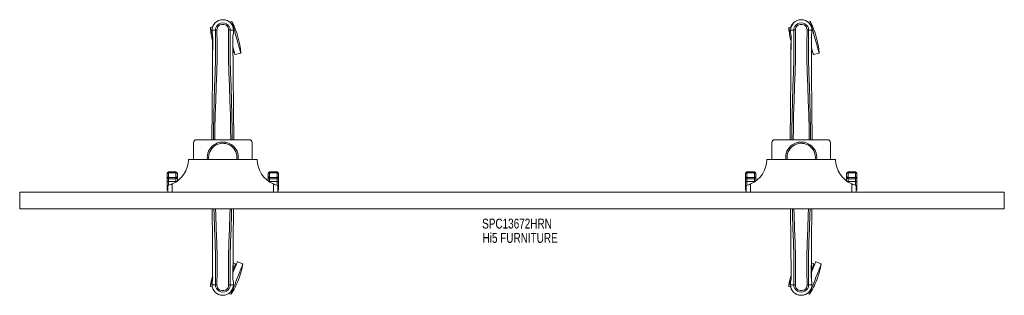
# Model space of a CAD drawing. Header units: inches. Extents: x 10.8 to 82.3, y 28.4 to 48.5.
import ezdxf

# ---------------------------------------------------------------- set-up
doc = ezdxf.new("R2010")
doc.units = ezdxf.units.IN
doc.header["$MEASUREMENT"] = 0
doc.linetypes.add('SLD-Solid', pattern=[0])
doc.layers.add('HI5-SYMBOLTEXT', color=5, linetype='SLD-Solid')
doc.styles.add('SLDTEXTSTYLE0', font='TXT', dxfattribs={"width": 0.75})

# ---------------------------------------------------------------- blocks, each defined once
blk = doc.blocks.new('SW_NOTE_0')
at = {"layer": 'HI5-SYMBOLTEXT', "color": 0, "char_height": 0.72, "attachment_point": 1, "style": 'SLDTEXTSTYLE0'}
for s, insert in [('SPC13672HRN', (0, 0.928)), ('Hi5 FURNITURE', (0.029, -0.107))]:
    blk.add_mtext(s, dxfattribs=dict(at, insert=insert))

msp = doc.modelspace()

# ---------------------------------------------------------------- linework, layer by layer
at = {"color": 7, "linetype": 'SLD-Solid', "lineweight": 15}
for p, q in [((24.803, 47.924), (24.642, 47.878)), ((26.201, 48.319), (26.04, 48.273)), ((66.803, 47.924), (66.642, 47.878)), ((68.201, 48.319), (68.04, 48.273)), ((24.762, 47.682), (24.762, 47.566)), ((24.766, 47.682), (24.762, 47.682)), ((24.762, 47.566), (24.762, 47.562)), ((24.763, 47.682), (24.763, 47.566)), ((24.819, 47.682), (24.766, 47.682)), ((24.842, 47.681), (24.819, 47.682)), ((25.001, 47.682), (24.842, 47.681)), ((25.118, 47.717), (25.118, 47.719)), ((25.965, 47.719), (25.965, 47.717)), ((26.241, 47.681), (26.083, 47.682)), ((26.264, 47.682), (26.241, 47.681)), ((26.317, 47.682), (26.264, 47.682)), ((26.321, 47.682), (26.317, 47.682)), ((26.32, 47.566), (26.32, 47.681)), ((26.321, 47.682), (26.321, 47.566)), ((26.321, 47.562), (26.321, 47.566)), ((66.762, 47.682), (66.762, 47.566)), ((66.766, 47.682), (66.762, 47.682)), ((66.762, 47.566), (66.762, 47.562)), ((66.763, 47.682), (66.763, 47.566)), ((66.819, 47.682), (66.766, 47.682)), ((66.842, 47.681), (66.819, 47.682)), ((67.001, 47.682), (66.842, 47.681)), ((67.118, 47.717), (67.118, 47.719)), ((67.965, 47.719), (67.965, 47.717)), ((68.241, 47.681), (68.083, 47.682)), ((68.264, 47.682), (68.241, 47.681)), ((68.317, 47.682), (68.264, 47.682)), ((68.321, 47.682), (68.317, 47.682)), ((68.32, 47.566), (68.32, 47.682)), ((68.321, 47.682), (68.321, 47.566)), ((68.321, 47.562), (68.321, 47.566)), ((24.805, 47.181), (24.802, 46.257)), ((24.806, 46.257), (24.806, 47.181)), ((26.278, 47.127), (26.278, 47.181)), ((26.279, 47.181), (26.279, 47.128)), ((66.805, 47.181), (66.802, 46.257)), ((66.806, 46.257), (66.806, 47.181)), ((68.278, 47.127), (68.278, 47.181)), ((68.279, 47.181), (68.279, 47.128)), ((26.283, 46.069), (26.32, 46.079)), ((26.431, 45.916), (26.848, 46.034)), ((68.283, 46.069), (68.32, 46.079)), ((68.431, 45.916), (68.848, 46.034)), ((23.417, 39.536), (23.417, 38.299)), ((23.617, 39.736), (27.467, 39.736)), ((27.667, 39.536), (27.667, 38.299)), ((65.417, 39.536), (65.417, 38.299)), ((65.617, 39.736), (69.467, 39.736)), ((69.667, 39.536), (69.667, 38.299)), ((23.042, 38.299), (28.042, 38.299)), ((65.042, 38.299), (70.042, 38.299)), ((21.492, 37.087), (21.492, 37.274)), ((22.142, 37.401), (21.592, 37.401)), ((21.592, 37.401), (21.592, 37.334)), ((21.592, 37.334), (21.592, 36.99)), ((22.142, 37.334), (21.592, 37.334)), ((22.142, 37.334), (22.142, 37.401)), ((22.142, 36.99), (22.142, 37.334)), ((22.242, 37.274), (22.242, 37.087)), ((28.842, 37.087), (28.842, 37.274)), ((29.492, 37.401), (28.942, 37.401)), ((28.942, 37.401), (28.942, 37.334)), ((28.942, 37.334), (28.942, 36.99)), ((29.492, 37.334), (28.942, 37.334)), ((29.492, 37.334), (29.492, 37.401)), ((29.492, 36.99), (29.492, 37.334)), ((29.592, 37.274), (29.592, 37.087)), ((63.492, 37.087), (63.492, 37.274)), ((64.142, 37.401), (63.592, 37.401)), ((63.592, 37.401), (63.592, 37.334)), ((63.592, 37.334), (63.592, 36.99)), ((64.142, 37.334), (63.592, 37.334)), ((64.142, 37.334), (64.142, 37.401)), ((64.142, 36.99), (64.142, 37.334)), ((64.242, 37.274), (64.242, 37.087)), ((70.842, 37.087), (70.842, 37.274)), ((71.492, 37.401), (70.942, 37.401)), ((70.942, 37.401), (70.942, 37.334)), ((70.942, 37.334), (70.942, 36.99)), ((71.492, 37.334), (70.942, 37.334)), ((71.492, 37.334), (71.492, 37.401)), ((71.492, 36.99), (71.492, 37.334)), ((71.592, 37.274), (71.592, 37.087)), ((21.492, 37.003), (21.492, 37.087)), ((21.492, 36.734), (21.492, 37.003)), ((21.492, 36.307), (21.492, 36.734)), ((21.592, 36.99), (22.142, 36.99)), ((21.592, 36.99), (21.592, 36.907)), ((21.592, 36.907), (22.142, 36.907)), ((21.592, 36.907), (21.592, 36.697)), ((22.142, 36.697), (21.592, 36.697)), ((21.592, 36.697), (21.592, 36.436)), ((21.866, 36.527), (21.866, 35.924)), ((22.142, 36.907), (22.142, 36.99)), ((22.142, 36.697), (22.142, 36.907)), ((22.142, 36.671), (22.142, 36.697)), ((22.242, 37.087), (22.242, 37.003)), ((22.242, 37.003), (22.242, 36.738)), ((28.842, 37.003), (28.842, 37.087)), ((28.842, 36.738), (28.842, 37.003)), ((29.492, 36.99), (28.942, 36.99)), ((28.942, 36.99), (28.942, 36.907)), ((29.492, 36.907), (28.942, 36.907)), ((28.942, 36.907), (28.942, 36.697)), ((29.492, 36.697), (28.942, 36.697)), ((28.942, 36.697), (28.942, 36.671)), ((29.218, 35.924), (29.218, 36.527)), ((29.492, 36.907), (29.492, 36.99)), ((29.492, 36.697), (29.492, 36.907)), ((29.492, 36.436), (29.492, 36.697)), ((29.592, 37.087), (29.592, 37.003)), ((29.592, 37.003), (29.592, 36.734)), ((29.592, 36.734), (29.592, 36.307)), ((63.492, 37.003), (63.492, 37.087)), ((63.492, 36.734), (63.492, 37.003)), ((63.492, 36.307), (63.492, 36.734)), ((63.592, 36.99), (64.142, 36.99)), ((63.592, 36.99), (63.592, 36.907)), ((63.592, 36.907), (64.142, 36.907)), ((63.592, 36.907), (63.592, 36.697)), ((64.142, 36.697), (63.592, 36.697)), ((63.592, 36.697), (63.592, 36.436)), ((63.866, 36.527), (63.866, 35.924)), ((64.142, 36.907), (64.142, 36.99)), ((64.142, 36.697), (64.142, 36.907)), ((64.142, 36.671), (64.142, 36.697)), ((64.242, 37.087), (64.242, 37.003)), ((64.242, 37.003), (64.242, 36.738)), ((70.842, 37.003), (70.842, 37.087)), ((70.842, 36.738), (70.842, 37.003)), ((71.492, 36.99), (70.942, 36.99)), ((70.942, 36.99), (70.942, 36.907)), ((71.492, 36.907), (70.942, 36.907)), ((70.942, 36.907), (70.942, 36.697)), ((71.492, 36.697), (70.942, 36.697)), ((70.942, 36.697), (70.942, 36.671)), ((71.218, 35.924), (71.218, 36.527)), ((71.492, 36.907), (71.492, 36.99)), ((71.492, 36.697), (71.492, 36.907)), ((71.492, 36.436), (71.492, 36.697)), ((71.592, 37.087), (71.592, 37.003)), ((71.592, 37.003), (71.592, 36.734)), ((71.592, 36.734), (71.592, 36.307)), ((10.792, 35.924), (10.792, 34.72)), ((82.292, 35.924), (10.792, 35.924)), ((21.492, 36.149), (21.492, 36.307)), ((21.542, 35.924), (21.542, 36.424)), ((29.542, 36.424), (29.542, 35.924)), ((29.592, 36.307), (29.592, 36.149)), ((63.492, 36.149), (63.492, 36.307)), ((63.542, 35.924), (63.542, 36.424)), ((71.542, 36.424), (71.542, 35.924)), ((71.592, 36.307), (71.592, 36.149)), ((82.292, 35.924), (82.292, 34.72)), ((82.292, 34.72), (10.792, 34.72)), ((26.472, 30.734), (26.283, 30.808)), ((27.002, 30.728), (26.599, 30.886)), ((68.472, 30.734), (68.283, 30.808)), ((69.002, 30.728), (68.599, 30.886)), ((26.278, 30.641), (26.278, 29.717)), ((26.279, 29.716), (26.282, 30.64)), ((68.278, 30.641), (68.278, 29.717)), ((68.279, 29.716), (68.282, 30.64)), ((24.762, 29.335), (24.762, 29.331)), ((24.762, 29.215), (24.762, 29.331)), ((24.763, 29.331), (24.763, 29.216)), ((24.805, 29.716), (24.804, 29.769)), ((24.806, 29.77), (24.806, 29.717)), ((26.32, 29.215), (26.32, 29.331)), ((26.321, 29.331), (26.321, 29.335)), ((26.321, 29.215), (26.321, 29.331)), ((66.762, 29.335), (66.762, 29.331)), ((66.762, 29.215), (66.762, 29.331)), ((66.763, 29.331), (66.763, 29.215)), ((66.805, 29.716), (66.804, 29.769)), ((66.806, 29.77), (66.806, 29.717)), ((68.32, 29.215), (68.32, 29.331)), ((68.321, 29.331), (68.321, 29.335)), ((68.321, 29.215), (68.321, 29.331)), ((24.626, 29.108), (24.782, 29.047)), ((24.762, 29.215), (24.766, 29.215)), ((24.766, 29.215), (24.819, 29.215)), ((24.819, 29.215), (24.842, 29.216)), ((24.842, 29.216), (25.001, 29.216)), ((25.118, 29.178), (25.118, 29.18)), ((25.965, 29.18), (25.965, 29.178)), ((26.083, 29.216), (26.241, 29.216)), ((26.241, 29.216), (26.264, 29.215)), ((26.264, 29.215), (26.317, 29.215)), ((26.317, 29.215), (26.321, 29.215)), ((66.626, 29.108), (66.782, 29.047)), ((66.762, 29.215), (66.766, 29.215)), ((66.766, 29.215), (66.819, 29.215)), ((66.819, 29.215), (66.842, 29.216)), ((66.842, 29.216), (67.001, 29.216)), ((67.118, 29.178), (67.118, 29.18)), ((67.965, 29.18), (67.965, 29.178)), ((68.083, 29.216), (68.241, 29.216)), ((68.241, 29.216), (68.264, 29.215)), ((68.264, 29.215), (68.317, 29.215)), ((68.317, 29.215), (68.321, 29.215)), ((25.978, 28.578), (26.135, 28.517)), ((67.978, 28.578), (68.135, 28.517))]:
    msp.add_line(p, q, dxfattribs=at)
at = {"color": 7, "linetype": 'SLD-Solid', "lineweight": 15, "flags": 128}
for points in [[(25.118, 47.719), (25.124, 47.796), (25.147, 47.87), (25.187, 47.939), (25.24, 47.999), (25.305, 48.048), (25.379, 48.084), (25.459, 48.105), (25.542, 48.113), (25.625, 48.105), (25.705, 48.084), (25.778, 48.048), (25.844, 47.999), (25.897, 47.939), (25.936, 47.87), (25.959, 47.796), (25.965, 47.719)], [(26.201, 48.319), (26.203, 48.312), (26.209, 48.292), (26.218, 48.259), (26.231, 48.213), (26.248, 48.155), (26.267, 48.086), (26.29, 48.006), (26.315, 47.916), (26.343, 47.817), (26.373, 47.711), (26.405, 47.599), (26.438, 47.482), (26.472, 47.361), (26.507, 47.238), (26.542, 47.114), (26.577, 46.991), (26.611, 46.87), (26.644, 46.753), (26.676, 46.641), (26.706, 46.535), (26.734, 46.436), (26.759, 46.347), (26.782, 46.267), (26.801, 46.197), (26.818, 46.139), (26.831, 46.093), (26.84, 46.06), (26.846, 46.04), (26.848, 46.034)], [(67.118, 47.719), (67.124, 47.796), (67.147, 47.87), (67.187, 47.939), (67.24, 47.999), (67.305, 48.048), (67.379, 48.084), (67.459, 48.105), (67.542, 48.113), (67.625, 48.105), (67.705, 48.084), (67.778, 48.048), (67.844, 47.999), (67.897, 47.939), (67.936, 47.87), (67.959, 47.796), (67.965, 47.719)], [(68.201, 48.319), (68.203, 48.312), (68.209, 48.292), (68.218, 48.259), (68.231, 48.213), (68.248, 48.155), (68.267, 48.086), (68.29, 48.006), (68.315, 47.916), (68.343, 47.817), (68.373, 47.711), (68.405, 47.599), (68.438, 47.482), (68.472, 47.361), (68.507, 47.238), (68.542, 47.114), (68.577, 46.991), (68.611, 46.87), (68.644, 46.753), (68.676, 46.641), (68.706, 46.535), (68.734, 46.436), (68.759, 46.347), (68.782, 46.267), (68.801, 46.197), (68.818, 46.139), (68.831, 46.093), (68.84, 46.06), (68.846, 46.04), (68.848, 46.034)], [(24.642, 47.878), (24.643, 47.871), (24.649, 47.851), (24.658, 47.818), (24.671, 47.772), (24.688, 47.714), (24.707, 47.645), (24.73, 47.565), (24.755, 47.475), (24.783, 47.376), (24.798, 47.324)], [(24.762, 47.566), (24.775, 47.469), (24.791, 47.392)], [(24.762, 47.562), (24.774, 47.472), (24.793, 47.381)], [(24.791, 47.392), (24.791, 47.387), (24.793, 47.381)], [(24.856, 39.736), (24.862, 40.448), (24.881, 41.493), (24.91, 42.535), (24.945, 43.573), (24.98, 44.607), (25.005, 45.637), (25.013, 46.662), (25.001, 47.682)], [(24.965, 39.736), (24.972, 40.501), (24.993, 41.544), (25.025, 42.583), (25.063, 43.619), (25.099, 44.65), (25.125, 45.677), (25.133, 46.699), (25.119, 47.716)], [(26.118, 39.736), (26.112, 40.501), (26.091, 41.544), (26.059, 42.584), (26.021, 43.62), (25.985, 44.651), (25.959, 45.678), (25.951, 46.699), (25.965, 47.716)], [(26.227, 39.736), (26.222, 40.448), (26.203, 41.493), (26.173, 42.535), (26.138, 43.573), (26.104, 44.607), (26.079, 45.637), (26.07, 46.662), (26.083, 47.682)], [(26.291, 47.381), (26.308, 47.461), (26.321, 47.562)], [(26.291, 47.381), (26.293, 47.387), (26.293, 47.392)], [(26.321, 47.566), (26.309, 47.469), (26.293, 47.392)], [(26.32, 47.682), (26.321, 47.682), (26.322, 47.682), (26.321, 47.682)], [(66.642, 47.878), (66.643, 47.871), (66.649, 47.851), (66.658, 47.818), (66.671, 47.772), (66.688, 47.714), (66.707, 47.645), (66.73, 47.565), (66.755, 47.475), (66.783, 47.376), (66.798, 47.324)], [(66.762, 47.566), (66.775, 47.469), (66.791, 47.392)], [(66.762, 47.562), (66.774, 47.472), (66.793, 47.381)], [(66.791, 47.392), (66.791, 47.387), (66.793, 47.381)], [(66.856, 39.736), (66.862, 40.448), (66.881, 41.493), (66.91, 42.535), (66.945, 43.573), (66.98, 44.607), (67.005, 45.637), (67.013, 46.662), (67.001, 47.682)], [(66.965, 39.736), (66.972, 40.501), (66.993, 41.544), (67.025, 42.583), (67.063, 43.619), (67.099, 44.65), (67.125, 45.677), (67.133, 46.699), (67.119, 47.716)], [(68.118, 39.736), (68.112, 40.501), (68.091, 41.544), (68.059, 42.584), (68.021, 43.62), (67.985, 44.651), (67.959, 45.678), (67.951, 46.699), (67.965, 47.716)], [(68.227, 39.736), (68.222, 40.448), (68.203, 41.493), (68.173, 42.535), (68.138, 43.573), (68.104, 44.607), (68.079, 45.637), (68.07, 46.662), (68.083, 47.682)], [(68.291, 47.381), (68.308, 47.461), (68.321, 47.562)], [(68.291, 47.381), (68.293, 47.387), (68.293, 47.392)], [(68.321, 47.566), (68.309, 47.469), (68.293, 47.392)], [(68.32, 47.682), (68.321, 47.682), (68.322, 47.682), (68.321, 47.682)], [(24.805, 47.181), (24.804, 47.181), (24.805, 47.181), (24.806, 47.181)], [(26.277, 47.18), (26.279, 47.181), (26.279, 47.181), (26.279, 47.181)], [(26.279, 47.128), (26.287, 44.558), (26.315, 41.933), (26.343, 39.736)], [(66.805, 47.181), (66.804, 47.181), (66.805, 47.181), (66.806, 47.181)], [(68.277, 47.18), (68.279, 47.181), (68.279, 47.181), (68.279, 47.181)], [(68.279, 47.128), (68.287, 44.558), (68.315, 41.933), (68.343, 39.736)], [(24.802, 46.257), (24.796, 44.558), (24.769, 41.933), (24.741, 39.736)], [(26.282, 46.443), (26.289, 46.417), (26.317, 46.319), (26.342, 46.229), (26.365, 46.149), (26.385, 46.079), (26.401, 46.021), (26.414, 45.975), (26.423, 45.942), (26.429, 45.922), (26.431, 45.916)], [(26.283, 46.208), (26.294, 46.17), (26.306, 46.128), (26.314, 46.098), (26.319, 46.082), (26.32, 46.079)], [(66.802, 46.257), (66.796, 44.558), (66.769, 41.933), (66.741, 39.736)], [(68.282, 46.443), (68.289, 46.417), (68.317, 46.319), (68.342, 46.229), (68.365, 46.149), (68.385, 46.079), (68.401, 46.021), (68.414, 45.975), (68.423, 45.942), (68.429, 45.922), (68.431, 45.916)], [(68.283, 46.208), (68.294, 46.17), (68.306, 46.128), (68.314, 46.098), (68.319, 46.082), (68.32, 46.079)], [(24.417, 38.449), (24.424, 38.323), (24.427, 38.299)], [(24.512, 38.449), (24.519, 38.329), (24.523, 38.299)], [(66.417, 38.449), (66.424, 38.323), (66.427, 38.299)], [(66.512, 38.449), (66.519, 38.329), (66.523, 38.299)], [(21.592, 37.334), (21.586, 37.334), (21.566, 37.332), (21.55, 37.328), (21.522, 37.316), (21.52, 37.315), (21.506, 37.304), (21.495, 37.288), (21.493, 37.281), (21.492, 37.278), (21.492, 37.276), (21.492, 37.275), (21.492, 37.275), (21.492, 37.274), (21.492, 37.274)], [(22.242, 37.274), (22.242, 37.274), (22.242, 37.275), (22.242, 37.275), (22.242, 37.276), (22.242, 37.278), (22.241, 37.281), (22.239, 37.288), (22.228, 37.304), (22.214, 37.315), (22.212, 37.316), (22.184, 37.328), (22.168, 37.332), (22.148, 37.334), (22.142, 37.334)], [(28.942, 37.334), (28.936, 37.334), (28.916, 37.332), (28.9, 37.328), (28.872, 37.316), (28.87, 37.315), (28.856, 37.304), (28.845, 37.288), (28.843, 37.281), (28.842, 37.278), (28.842, 37.276), (28.842, 37.275), (28.842, 37.275), (28.842, 37.274), (28.842, 37.274)], [(29.592, 37.274), (29.592, 37.274), (29.592, 37.275), (29.592, 37.275), (29.592, 37.276), (29.592, 37.278), (29.591, 37.281), (29.589, 37.288), (29.578, 37.304), (29.564, 37.315), (29.562, 37.316), (29.534, 37.328), (29.518, 37.332), (29.498, 37.334), (29.492, 37.334)], [(63.592, 37.334), (63.586, 37.334), (63.566, 37.332), (63.55, 37.328), (63.522, 37.316), (63.52, 37.315), (63.506, 37.304), (63.495, 37.288), (63.493, 37.281), (63.492, 37.278), (63.492, 37.276), (63.492, 37.275), (63.492, 37.275), (63.492, 37.274), (63.492, 37.274)], [(64.242, 37.274), (64.242, 37.274), (64.242, 37.275), (64.242, 37.275), (64.242, 37.276), (64.242, 37.278), (64.241, 37.281), (64.239, 37.288), (64.228, 37.304), (64.214, 37.315), (64.212, 37.316), (64.184, 37.328), (64.168, 37.332), (64.148, 37.334), (64.142, 37.334)], [(70.942, 37.334), (70.936, 37.334), (70.916, 37.332), (70.9, 37.328), (70.872, 37.316), (70.87, 37.315), (70.856, 37.304), (70.845, 37.288), (70.843, 37.281), (70.842, 37.278), (70.842, 37.276), (70.842, 37.275), (70.842, 37.275), (70.842, 37.274), (70.842, 37.274)], [(71.592, 37.274), (71.592, 37.274), (71.592, 37.275), (71.592, 37.275), (71.592, 37.276), (71.592, 37.278), (71.591, 37.281), (71.589, 37.288), (71.578, 37.304), (71.564, 37.315), (71.562, 37.316), (71.534, 37.328), (71.518, 37.332), (71.498, 37.334), (71.492, 37.334)], [(21.492, 36.734), (21.494, 36.727), (21.499, 36.72), (21.509, 36.713), (21.521, 36.708), (21.536, 36.703), (21.554, 36.7), (21.572, 36.698), (21.592, 36.697)], [(29.492, 36.697), (29.511, 36.698), (29.53, 36.7), (29.547, 36.703), (29.563, 36.708), (29.575, 36.713), (29.584, 36.72), (29.59, 36.727), (29.592, 36.734)], [(63.492, 36.734), (63.494, 36.727), (63.499, 36.72), (63.509, 36.713), (63.521, 36.708), (63.536, 36.703), (63.554, 36.7), (63.572, 36.698), (63.592, 36.697)], [(71.492, 36.697), (71.511, 36.698), (71.53, 36.7), (71.547, 36.703), (71.563, 36.708), (71.575, 36.713), (71.584, 36.72), (71.59, 36.727), (71.592, 36.734)], [(21.492, 36.307), (21.494, 36.299), (21.499, 36.293), (21.509, 36.286), (21.521, 36.281), (21.536, 36.276), (21.542, 36.275)], [(29.542, 36.275), (29.547, 36.276), (29.563, 36.281), (29.575, 36.286), (29.584, 36.293), (29.59, 36.299), (29.592, 36.307)], [(63.492, 36.307), (63.494, 36.299), (63.499, 36.293), (63.509, 36.286), (63.521, 36.281), (63.536, 36.276), (63.542, 36.275)], [(71.542, 36.275), (71.547, 36.276), (71.563, 36.281), (71.575, 36.286), (71.584, 36.293), (71.59, 36.299), (71.592, 36.307)], [(24.804, 29.769), (24.796, 32.339), (24.771, 34.72)], [(24.9, 34.72), (24.91, 34.362), (24.945, 33.324), (24.98, 32.29), (25.005, 31.26), (25.013, 30.236), (25.001, 29.216)], [(25.013, 34.72), (25.025, 34.313), (25.063, 33.277), (25.099, 32.246), (25.125, 31.22), (25.133, 30.198), (25.118, 29.181)], [(26.071, 34.72), (26.059, 34.314), (26.021, 33.278), (25.985, 32.247), (25.959, 31.22), (25.951, 30.198), (25.965, 29.181)], [(26.184, 34.72), (26.173, 34.362), (26.138, 33.324), (26.104, 32.29), (26.079, 31.261), (26.07, 30.236), (26.083, 29.216)], [(26.282, 30.64), (26.287, 32.339), (26.312, 34.72)], [(66.804, 29.769), (66.796, 32.339), (66.771, 34.72)], [(66.9, 34.72), (66.91, 34.362), (66.945, 33.324), (66.98, 32.29), (67.005, 31.26), (67.013, 30.236), (67.001, 29.216)], [(67.013, 34.72), (67.025, 34.313), (67.063, 33.277), (67.099, 32.246), (67.125, 31.22), (67.133, 30.198), (67.118, 29.181)], [(68.071, 34.72), (68.059, 34.314), (68.021, 33.278), (67.985, 32.247), (67.959, 31.22), (67.951, 30.198), (67.965, 29.181)], [(68.184, 34.72), (68.173, 34.362), (68.138, 33.324), (68.104, 32.29), (68.079, 31.261), (68.07, 30.236), (68.083, 29.216)], [(68.282, 30.64), (68.287, 32.339), (68.312, 34.72)], [(26.278, 30.069), (26.281, 30.076), (26.326, 30.19), (26.368, 30.298), (26.408, 30.401), (26.446, 30.496), (26.48, 30.583), (26.51, 30.661), (26.537, 30.728), (26.559, 30.784), (26.576, 30.828), (26.588, 30.86), (26.596, 30.88), (26.599, 30.886)], [(68.278, 30.069), (68.281, 30.076), (68.326, 30.19), (68.368, 30.298), (68.408, 30.401), (68.446, 30.496), (68.48, 30.583), (68.51, 30.661), (68.537, 30.728), (68.559, 30.784), (68.576, 30.828), (68.588, 30.86), (68.596, 30.88), (68.599, 30.886)], [(26.135, 28.517), (26.138, 28.523), (26.145, 28.543), (26.158, 28.575), (26.175, 28.619), (26.197, 28.675), (26.223, 28.742), (26.254, 28.82), (26.288, 28.907), (26.325, 29.002), (26.365, 29.104), (26.408, 29.213), (26.452, 29.327), (26.498, 29.443), (26.545, 29.562), (26.592, 29.682), (26.639, 29.801), (26.684, 29.918), (26.729, 30.032), (26.771, 30.14), (26.812, 30.243), (26.849, 30.338), (26.883, 30.425), (26.913, 30.502), (26.94, 30.57), (26.962, 30.626), (26.979, 30.67), (26.992, 30.702), (26.999, 30.721), (27.002, 30.728)], [(26.472, 30.734), (26.471, 30.731), (26.465, 30.716), (26.454, 30.687), (26.437, 30.646), (26.417, 30.593), (26.391, 30.528), (26.362, 30.454), (26.329, 30.37), (26.293, 30.278), (26.278, 30.239)], [(68.135, 28.517), (68.138, 28.523), (68.145, 28.543), (68.158, 28.575), (68.175, 28.619), (68.197, 28.675), (68.223, 28.742), (68.254, 28.82), (68.288, 28.907), (68.325, 29.002), (68.365, 29.104), (68.408, 29.213), (68.452, 29.327), (68.498, 29.443), (68.545, 29.562), (68.592, 29.682), (68.639, 29.801), (68.684, 29.918), (68.729, 30.032), (68.771, 30.14), (68.812, 30.243), (68.849, 30.338), (68.883, 30.425), (68.913, 30.502), (68.94, 30.57), (68.962, 30.626), (68.979, 30.67), (68.992, 30.702), (68.999, 30.721), (69.002, 30.728)], [(68.472, 30.734), (68.471, 30.731), (68.465, 30.716), (68.454, 30.687), (68.437, 30.646), (68.417, 30.593), (68.391, 30.528), (68.362, 30.454), (68.329, 30.37), (68.293, 30.278), (68.278, 30.239)], [(24.626, 29.108), (24.628, 29.115), (24.636, 29.134), (24.648, 29.166), (24.666, 29.211), (24.688, 29.267), (24.714, 29.334), (24.745, 29.411), (24.779, 29.498), (24.795, 29.54)], [(24.793, 29.516), (24.776, 29.436), (24.762, 29.335)], [(24.762, 29.331), (24.775, 29.428), (24.791, 29.505)], [(24.793, 29.516), (24.791, 29.51), (24.791, 29.505)], [(24.806, 29.717), (24.805, 29.716), (24.804, 29.716), (24.805, 29.716)], [(26.279, 29.716), (26.279, 29.716), (26.279, 29.716), (26.278, 29.717)], [(26.293, 29.505), (26.293, 29.51), (26.291, 29.516)], [(26.321, 29.335), (26.31, 29.425), (26.291, 29.516)], [(26.321, 29.331), (26.309, 29.428), (26.293, 29.505)], [(66.626, 29.108), (66.628, 29.115), (66.636, 29.134), (66.648, 29.166), (66.666, 29.211), (66.688, 29.267), (66.714, 29.334), (66.745, 29.411), (66.779, 29.498), (66.795, 29.54)], [(66.793, 29.516), (66.776, 29.436), (66.762, 29.335)], [(66.762, 29.331), (66.775, 29.428), (66.791, 29.505)], [(66.793, 29.516), (66.791, 29.51), (66.791, 29.505)], [(66.806, 29.717), (66.805, 29.716), (66.804, 29.716), (66.805, 29.716)], [(68.279, 29.716), (68.279, 29.716), (68.279, 29.716), (68.278, 29.717)], [(68.293, 29.505), (68.293, 29.51), (68.291, 29.516)], [(68.321, 29.335), (68.31, 29.425), (68.291, 29.516)], [(68.321, 29.331), (68.309, 29.428), (68.293, 29.505)], [(24.764, 29.215), (24.763, 29.215), (24.762, 29.215), (24.762, 29.215)], [(25.965, 29.178), (25.959, 29.101), (25.936, 29.027), (25.897, 28.958), (25.844, 28.898), (25.778, 28.849), (25.705, 28.814), (25.625, 28.792), (25.542, 28.784), (25.459, 28.792), (25.379, 28.814), (25.305, 28.849), (25.24, 28.898), (25.187, 28.958), (25.147, 29.027), (25.124, 29.101), (25.118, 29.178)], [(66.764, 29.215), (66.763, 29.215), (66.762, 29.215), (66.762, 29.215)], [(67.965, 29.178), (67.959, 29.101), (67.936, 29.027), (67.897, 28.958), (67.844, 28.898), (67.778, 28.849), (67.705, 28.814), (67.625, 28.792), (67.542, 28.784), (67.459, 28.792), (67.379, 28.814), (67.305, 28.849), (67.24, 28.898), (67.187, 28.958), (67.147, 29.027), (67.124, 29.101), (67.118, 29.178)]]:
    msp.add_lwpolyline(points, dxfattribs=at)
at = {"color": 7, "linetype": 'SLD-Solid', "lineweight": 15}
for centre, radius, start, end in [((25.542, 47.673), 0.78, 0, 179.30384), ((25.542, 47.673), 0.78, 0.7166, 179.2834), ((25.542, 47.688), 0.541, 359.35031, 180.64969), ((20.837, 45.568), 6.029, 4.42958, 27.14969), ((67.542, 47.673), 0.78, 0, 179.30384), ((67.542, 47.673), 0.78, 0.7166, 179.2834), ((67.542, 47.688), 0.541, 359.35015, 180.64985), ((62.837, 45.568), 6.029, 4.42958, 27.14969), ((30.652, 48.343), 6.029, 184.42958, 194.00364), ((24.792, 47.566), 0.03, 180.00277, 185.05103), ((23.618, 47.211), 1.187, 358.57298, 8.78756), ((25.12, 47.495), 0.221, 90.30884, 122.51899), ((25.96, 47.484), 0.233, 58.04052, 88.59164), ((27.466, 47.211), 1.187, 171.21259, 181.42687), ((72.652, 48.343), 6.029, 184.42958, 194.00364), ((66.792, 47.566), 0.03, 180.00277, 185.05103), ((65.618, 47.211), 1.187, 358.5717, 8.79011), ((67.12, 47.495), 0.221, 90.30893, 122.51921), ((67.96, 47.484), 0.233, 58.03914, 88.59238), ((69.466, 47.211), 1.187, 171.21259, 181.42687), ((23.617, 39.536), 0.2, 90, 180), ((25.542, 38.449), 1.125, 352.33774, 180), ((25.542, 38.449), 1.03, 351.62618, 180), ((27.467, 39.536), 0.2, 0, 90), ((65.617, 39.536), 0.2, 90, 180), ((67.542, 38.449), 1.125, 352.33774, 180), ((67.542, 38.449), 1.03, 351.62618, 180), ((69.467, 39.536), 0.2, 0, 90), ((21.119, 38.299), 1.923, 292.85334, 359.97769), ((29.964, 38.299), 1.923, 180.01322, 247.15575), ((63.119, 38.299), 1.923, 292.8534, 359.9776), ((71.964, 38.299), 1.923, 180.01334, 247.15568), ((21.611, 37.281), 0.119, 99.22013, 183.33192), ((22.123, 37.281), 0.119, 356.66761, 80.78034), ((28.961, 37.281), 0.119, 99.2176, 183.33445), ((29.473, 37.281), 0.119, 356.66555, 80.7824), ((63.611, 37.281), 0.119, 99.22785, 183.32387), ((64.123, 37.281), 0.119, 356.66733, 80.78062), ((70.961, 37.281), 0.119, 99.21989, 183.33215), ((71.473, 37.281), 0.119, 356.66785, 80.78011), ((21.59, 37.088), 0.0982, 180.689, 271.06295), ((21.59, 37.005), 0.0983, 181.00361, 270.96994), ((21.12, 38.299), 1.922, 282.68043, 292.83089), ((22.144, 37.088), 0.0982, 268.93603, 359.31202), ((22.144, 37.005), 0.0983, 269.03006, 358.99639), ((22.143, 36.944), 0.247, 269.77342, 280.767), ((28.94, 37.088), 0.0981, 180.66731, 271.08464), ((28.94, 37.005), 0.0983, 181.00225, 270.9713), ((28.941, 36.945), 0.247, 259.23407, 270.22604), ((29.965, 38.301), 1.925, 247.17671, 257.31173), ((29.494, 37.088), 0.0981, 268.91536, 359.33269), ((29.494, 37.005), 0.0983, 269.0287, 358.99775), ((63.59, 37.088), 0.0982, 180.68835, 271.06393), ((63.59, 37.005), 0.0984, 181.00429, 270.9696), ((63.12, 38.299), 1.922, 282.68045, 292.83099), ((64.144, 37.088), 0.0982, 268.93626, 359.31179), ((64.144, 37.005), 0.0983, 269.03006, 358.99639), ((64.143, 36.945), 0.247, 269.77402, 280.76614), ((70.94, 37.088), 0.0982, 180.68821, 271.06374), ((70.94, 37.005), 0.0984, 181.00428, 270.96927), ((70.941, 36.945), 0.247, 259.23353, 270.22605), ((71.965, 38.301), 1.925, 247.17643, 257.31213), ((71.494, 37.088), 0.0982, 268.93626, 359.31179), ((71.494, 37.005), 0.0984, 269.03073, 358.99572), ((21.592, 36.149), 0.1, 180, 240), ((29.492, 36.149), 0.1, 300, 0), ((63.592, 36.149), 0.1, 180, 240), ((71.492, 36.149), 0.1, 300, 0), ((21.065, 31.779), 6.029, 338.59527, 349.95533), ((63.065, 31.779), 6.029, 338.59527, 349.95533), ((30.562, 28.057), 6.029, 162.94998, 169.95533), ((23.618, 29.686), 1.187, 351.21253, 1.42693), ((21.065, 31.779), 6.029, 327.23522, 338.59527), ((27.465, 29.686), 1.187, 178.57063, 188.7912), ((26.292, 29.331), 0.03, 0.00277, 5.05103), ((72.562, 28.057), 6.029, 162.94998, 169.95533), ((65.618, 29.686), 1.187, 351.21168, 1.42715), ((63.065, 31.779), 6.029, 327.23522, 338.59527), ((69.466, 29.686), 1.187, 178.57268, 188.78915), ((68.292, 29.331), 0.03, 0.00277, 5.05103), ((25.542, 29.225), 0.78, 180, 359.30384), ((25.542, 29.225), 0.78, 180.7166, 359.2834), ((25.542, 29.209), 0.541, 179.35007, 0.64993), ((25.124, 29.413), 0.233, 238.03855, 268.59298), ((25.964, 29.402), 0.221, 270.31036, 302.51799), ((67.542, 29.225), 0.78, 180, 359.30384), ((67.542, 29.225), 0.78, 180.7166, 359.2834), ((67.542, 29.209), 0.541, 179.35011, 0.64989), ((67.124, 29.413), 0.233, 238.03836, 268.59348), ((67.964, 29.402), 0.221, 270.31046, 302.51821)]:
    msp.add_arc(centre, radius, start, end, dxfattribs=at)

# ---------------------------------------------------------------- block references
at = {"layer": 'HI5-SYMBOLTEXT', "color": 5}
msp.add_blockref('SW_NOTE_0', (44.376, 33.082), dxfattribs=at)

doc.saveas('drawing.dxf')
